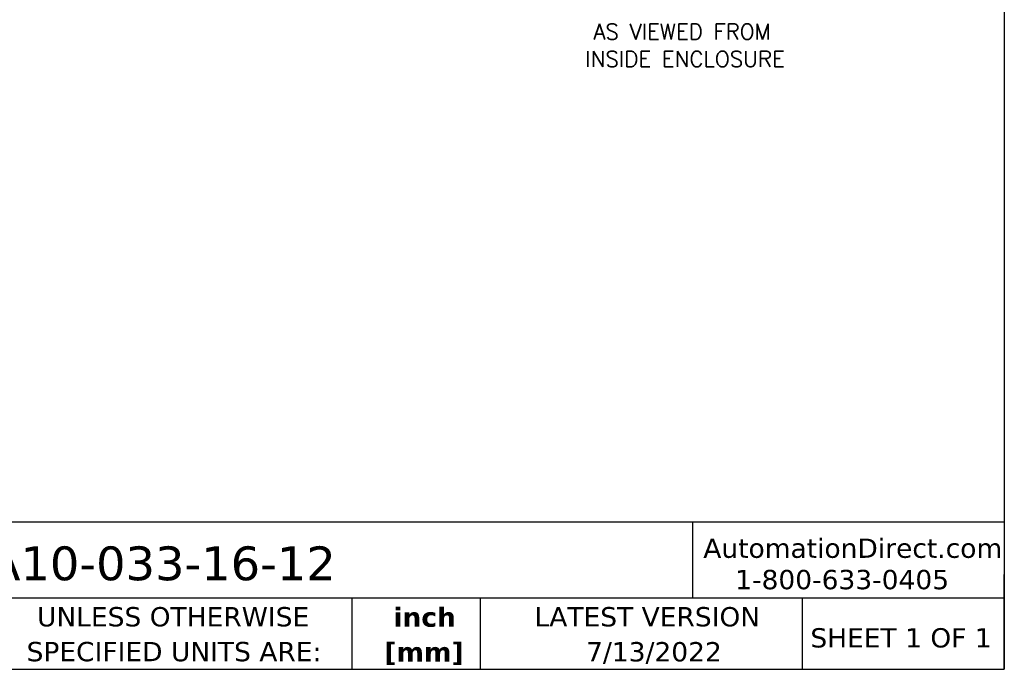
# Model space of a CAD drawing. Header units: inches. Extents: x -1 to 102, y 3 to 82.
# Tile 11 of 19: x 61 to 102, y 3 to 30. Entities that reach past the tile are written whole.
import ezdxf
from ezdxf.enums import TextEntityAlignment as Align

# ---------------------------------------------------------------- set-up
doc = ezdxf.new("R2010")
doc.units = ezdxf.units.IN
doc.header["$LTSCALE"] = 12
doc.header["$MEASUREMENT"] = 0
doc.linetypes.add('SLD-Solid', pattern=[0])
doc.layers.add('DIMENSIONS', color=140, linetype='SLD-Solid', lineweight=25)
doc.layers.add('TEXT', color=140, linetype='SLD-Solid', lineweight=25)
doc.styles.add('ROMANS', font='romans.shx')
doc.styles.add('SLDTEXTSTYLE0', font='verdana.ttf')
doc.styles.add('SLDTEXTSTYLE2', font='verdanab.ttf')

# ---------------------------------------------------------------- blocks, each defined once
blk = doc.blocks.new('SW_NOTE_0_2')
at = {"layer": 'TEXT', "color": 0, "char_height": 1, "attachment_point": 2, "style": 'SLDTEXTSTYLE2'}
for s, insert in [('inch', (1.5, 1.27)), ('[mm]', (1.466, -0.536))]:
    blk.add_mtext(s, dxfattribs=dict(at, insert=insert))
blk = doc.blocks.new('SW_NOTE_0_3')
at = {"layer": 'TEXT', "color": 0, "char_height": 1, "attachment_point": 1, "style": 'SLDTEXTSTYLE0'}
for s, insert in [('UNLESS OTHERWISE ', (0, 1.27)), ('SPECIFIED UNITS ARE:', (-0.54, -0.536))]:
    blk.add_mtext(s, dxfattribs=dict(at, insert=insert))

msp = doc.modelspace()

# ---------------------------------------------------------------- linework, layer by layer
at = {"layer": 'TEXT'}
for p, q in [((101.792, 81.572), (101.792, 3.072)), ((101.792, 9.167), (-1.239, 9.167)), ((88.86, 9.167), (88.86, 6.016)), ((101.792, 3.072), (101.792, 6.997)), ((101.792, 6.016), (-1.239, 6.016)), ((74.74, 6.016), (74.74, 3.072)), ((80.066, 6.016), (80.066, 3.072)), ((93.408, 6.016), (93.408, 3.072)), ((-1.239, 3.072), (101.792, 3.072))]:
    msp.add_line(p, q, dxfattribs=at)

# ---------------------------------------------------------------- block references
at = {"layer": 'TEXT', "xscale": 0.8, "yscale": 0.8, "zscale": 0.8}
for name, p in [('SW_NOTE_0_3', (61.688, 4.634)), ('SW_NOTE_0_2', (76.557, 4.618))]:
    msp.add_blockref(name, p, dxfattribs=at)

# ---------------------------------------------------------------- texts
at = {"layer": 'DIMENSIONS', "style": 'ROMANS'}
for s, p in [('AS VIEWED FROM ', (84.753, 29.816)), ('INSIDE ENCLOSURE', (84.419, 28.683))]:
    msp.add_text(s, height=0.65, dxfattribs=at).set_placement(p, align=Align.TOP_LEFT)
at = {"layer": 'TEXT', "style": 'SLDTEXTSTYLE0'}
for s, insert, char_height, attachment_point in [('TA10-033-16-12', (58.513, 8.163), 1.4, 1), ('AutomationDirect.com', (89.311, 8.49), 0.8, 1), ('1-800-633-0405', (90.633, 7.19), 0.8, 1), ('LATEST VERSION', (86.99, 5.65), 0.8, 2), ('SHEET 1 OF 1', (93.751, 4.776), 0.8, 1), ('7/13/2022', (87.266, 4.199), 0.8, 2)]:
    msp.add_mtext(s, dxfattribs=dict(at, insert=insert, char_height=char_height, attachment_point=attachment_point))

doc.saveas('drawing.dxf')
